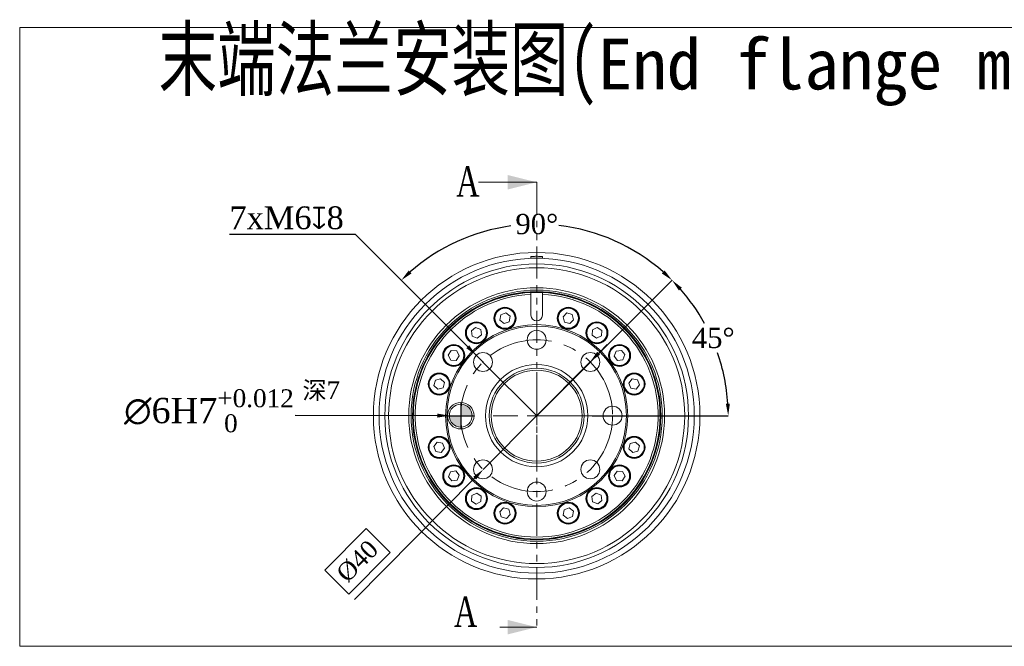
# Model space of a CAD drawing. Header units: millimetres. Extents: x 739 to 2567, y 424 to 1289.
# Tile 45 of 58: x 2183 to 2378, y 994 to 1118. Entities that reach past the tile are written whole.
import ezdxf

# ---------------------------------------------------------------- set-up
doc = ezdxf.new("R2010")
doc.units = ezdxf.units.MM
doc.header["$PDSIZE"] = -1
doc.linetypes.add('CENTERX2', pattern=[20.32, 12.7, -2.54, 2.54, -2.54])
doc.linetypes.add('PHANTOM', pattern=[12.7, 6.35, -1.27, 1.27, -1.27, 1.27, -1.27])
for name, color, linetype in [('2细线层', 4, 'Continuous'), ('5剖面线层', 2, 'Continuous'), ('6文字层', 3, 'Continuous')]:
    doc.layers.add(name, color=color, linetype=linetype)
doc.layers.add('5', color=7, linetype='Continuous', lineweight=35)
doc.styles.add('PC_TEXTSTYLE', font='ISOCP.SHX', dxfattribs={"width": 0.707, "bigfont": 'GBCBIG.SHX'})
doc.styles.add('SLDTEXTSTYLE0', font='TXT', dxfattribs={"width": 0.7})
doc.styles.get("Standard").update_dxf_attribs({"font": 'times.ttf'})
doc.dimstyles.new('ISO-25', dxfattribs={"dimtxt": 3.5, "dimasz": 2.5, "dimexe": 1.25, "dimexo": 0.625, "dimtad": 1, "dimdec": 0, "dimlfac": 10, "dimtxsty": 'Standard', "dimcen": 2.5, "dimadec": 0, "dimazin": 0, "dimtfac": 1, "dimtmove": 0, "dimatfit": 3, "dimfxl": 1, "dimarcsym": 0})
doc.dimstyles.new('SLDDIMSTYLE1', dxfattribs={"dimtxt": 3.5, "dimasz": 2.4, "dimexe": 0, "dimexo": 0.0625, "dimgap": 0.875, "dimtad": 0, "dimtih": 1, "dimtoh": 1, "dimdec": 4, "dimlfac": 7, "dimzin": 12, "dimdsep": 46, "dimtxsty": 'SLDTEXTSTYLE0', "dimsah": 1, "dimcen": 0.09, "dimazin": 3, "dimtfac": 1, "dimtdec": 3, "dimtofl": 0, "dimtmove": 0, "dimatfit": 3, "dimfxl": 1, "dimfrac": 2, "dimtolj": 1, "dimtzin": 12, "dimarcsym": 0})
doc.dimstyles.new('副本 (2) SLDDIMSTYLE5', dxfattribs={"dimtxt": 5, "dimasz": 2.4, "dimexe": 0, "dimexo": 0.0625, "dimgap": 0.875, "dimtad": 0, "dimtih": 1, "dimtoh": 1, "dimlfac": 1.333333, "dimrnd": 1e-09, "dimdsep": 46, "dimtxsty": 'Standard', "dimsah": 1, "dimcen": 0, "dimadec": 0, "dimazin": 2, "dimtol": 1, "dimtm": 1e-09, "dimtfac": 1, "dimtdec": 3, "dimtmove": 1, "dimatfit": 3, "dimfxl": 1, "dimfrac": 2, "dimtolj": 1, "dimtzin": 0, "dimarcsym": 0})

# ---------------------------------------------------------------- blocks, each defined once
blk = doc.blocks.new('*D95')
at = {"layer": '5', "color": 0, "lineweight": -2}
for p, q in [((2274.83, 1050.4), (2258.72, 1066.51)), ((2296.13, 1050.4), (2312.24, 1066.51))]:
    blk.add_line(p, q, dxfattribs=at)
for start, end in [(97.7019, 131.366), (48.634, 83.3134)]:
    blk.add_arc((2285.48, 1039.75), 37.85, start, end, dxfattribs=at)
at = {"layer": '5', "color": 0}
for points in [[(2260.2, 1068.45), (2260.74, 1067.87), (2258.72, 1066.51)], [(2310.22, 1067.87), (2310.77, 1068.45), (2312.24, 1066.51)]]:
    blk.add_solid(points, dxfattribs=at)
at = {"layer": 'Defpoints', "color": 0}
for p in [(2295.28, 1076.31), (2274.88, 1050.36), (2296.09, 1050.36), (2285.48, 1039.75), (2285.48, 1039.75)]:
    blk.add_point(p, dxfattribs=at)
at = {"layer": '5', "color": 0, "lineweight": 5, "insert": (2281.29, 1079.64), "char_height": 4, "attachment_point": 1}
blk.add_mtext('\\A1;90%%d', dxfattribs=at)
blk = doc.blocks.new('*D96')
at = {"layer": '5', "color": 0, "lineweight": -2}
for p, q in [((2296.13, 1050.4), (2312.24, 1066.51)), ((2296.42, 1039.75), (2323.33, 1039.75))]:
    blk.add_line(p, q, dxfattribs=at)
for start, end in [(28.8307, 41.366), (3.634, 19.1756)]:
    blk.add_arc((2285.48, 1039.75), 37.85, start, end, dxfattribs=at)
at = {"layer": '5', "color": 0}
for points in [[(2314.18, 1065.04), (2313.59, 1064.49), (2312.24, 1066.51)], [(2322.85, 1042.14), (2323.65, 1042.16), (2323.33, 1039.75)]]:
    blk.add_solid(points, dxfattribs=at)
at = {"layer": 'Defpoints', "color": 0}
for p in [(2296.09, 1050.36), (2322.04, 1049.55), (2274.61, 1039.75), (2285.48, 1039.75), (2296.36, 1039.75)]:
    blk.add_point(p, dxfattribs=at)
at = {"layer": '5', "color": 0, "lineweight": 5, "insert": (2316.15, 1057.13), "char_height": 4, "attachment_point": 1}
blk.add_mtext('\\A1;45%%d', dxfattribs=at)
blk = doc.blocks.new('*D97')
at = {"layer": '5', "color": 0, "lineweight": -2}
for p, q in [((2224.78, 1075.65), (2249.62, 1075.65)), ((2249.62, 1075.65), (2271.86, 1053.39)), ((2274.88, 1050.27), (2274.88, 1050.45)), ((2274.79, 1050.36), (2274.97, 1050.36))]:
    blk.add_line(p, q, dxfattribs=at)
at = {"layer": '5', "color": 0}
blk.add_solid([(2271.57, 1053.1), (2272.14, 1053.67), (2273.55, 1051.69)], dxfattribs=at)
at = {"layer": 'Defpoints', "color": 0}
for p in [(2273.55, 1051.69), (2276.2, 1049.03)]:
    blk.add_point(p, dxfattribs=at)
at = {"layer": '5', "color": 0, "lineweight": 5, "insert": (2224.78, 1081.12), "char_height": 4.5, "attachment_point": 1}
blk.add_mtext('\\A1;7xM6{\\famgdt|b0|i0|c0|p0;x}{8}', dxfattribs=at)
blk = doc.blocks.new('SW_CENTERMARKSYMBOL_1')
at = {"layer": '5', "color": 0, "lineweight": 5}
for p, q in [((0, 2.5), (0, 5.75)), ((-2.5, 0), (-5.75, 0)), ((0, 0), (-1.25, 0)), ((0, 0), (0, 1.25)), ((0, 0), (0, -1.25)), ((0, 0), (1.25, 0)), ((2.5, 0), (5.75, 0)), ((0, -2.5), (0, -5.75))]:
    blk.add_line(p, q, dxfattribs=at)
blk = doc.blocks.new('*D114')
at = {"color": 0, "lineweight": -2}
for p, q in [((2297.74, 1052.11), (2299.43, 1053.81)), ((2296.05, 1050.4), (2274.92, 1029.1)), ((2249.46, 1003.44), (2273.23, 1027.4)), ((2251.78, 1017.45), (2243.62, 1009.23)), ((2256.54, 1012.73), (2251.78, 1017.45)), ((2248.38, 1004.51), (2256.54, 1012.73)), ((2243.62, 1009.23), (2248.38, 1004.51))]:
    blk.add_line(p, q, dxfattribs=at)
at = {"color": 0}
for points in [[(2297.45, 1052.39), (2298.02, 1051.83), (2296.05, 1050.4)], [(2273.51, 1027.12), (2272.94, 1027.68), (2274.92, 1029.1)]]:
    blk.add_solid(points, dxfattribs=at)
at = {"layer": 'Defpoints', "color": 0}
for p in [(2296.05, 1050.4), (2274.92, 1029.1)]:
    blk.add_point(p, dxfattribs=at)
at = {"color": 0, "lineweight": 5, "insert": (2250.08, 1010.98), "char_height": 3.5, "attachment_point": 5, "rotation": 45.233}
blk.add_mtext('%%c40', dxfattribs=at)
blk = doc.blocks.new('*D137')
at = {"color": 0, "lineweight": -2}
blk.add_line((2237.76, 1039.85), (2265.83, 1039.77), dxfattribs=at)
at = {"color": 0}
blk.add_solid([(2265.83, 1039.37), (2265.83, 1040.17), (2268.23, 1039.76)], dxfattribs=at)
at = {"layer": 'Defpoints', "color": 0}
for p in [(2268.23, 1039.76), (2272.73, 1039.75)]:
    blk.add_point(p, dxfattribs=at)
at = {"color": 0, "insert": (2220.73, 1040.75), "char_height": 5, "attachment_point": 5, "rotation": 359.8357}
blk.add_mtext('\\A1;{\\A1;∅6H7{}{\\H0.71x;\\C2;\\S+0.012^  0;}}', dxfattribs=at)

msp = doc.modelspace()

# ---------------------------------------------------------------- hatches: boundary and pattern name
at = {"layer": '5剖面线层'}
h = msp.add_hatch(color=0, dxfattribs=at)
h.dxf.hatch_style = 1
h.paths.add_polyline_path([(2268.232405, 1039.753326), (2270.482406, 1039.753326), (2270.482406, 1037.503325, -0.4142136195)])
h.paths.add_polyline_path([(2270.482406, 1039.753326, -0.0375528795), (2270.651156, 1041.996988, -0.3923929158), (2272.732405, 1039.753326)])

# ---------------------------------------------------------------- linework, layer by layer
at = {"color": 7, "linetype": 'Continuous', "lineweight": 5}
for p, q in [((2273.962406, 1085.890926), (2285.482406, 1085.890926)), ((2284.357406, 1070.878324), (2284.357406, 1071.233231)), ((2285.482406, 1070.878324), (2284.357406, 1070.878324)), ((2285.482406, 1071.253325), (2285.482406, 1070.878324)), ((2286.607406, 1070.878324), (2285.482406, 1070.878324)), ((2286.607406, 1071.233231), (2286.607406, 1070.878324)), ((2284.357406, 1064.102349), (2284.357406, 1063.726943)), ((2286.607406, 1063.726943), (2286.607406, 1064.102349)), ((2284.357406, 1059.628325), (2284.357406, 1063.726943)), ((2286.607406, 1063.726943), (2286.607406, 1059.628325)), ((2278.391824, 1059.693722), (2278.218119, 1058.631583)), ((2278.218119, 1058.631583), (2279.051107, 1057.95008)), ((2279.398517, 1060.07436), (2278.391824, 1059.693722)), ((2279.051107, 1057.95008), (2280.057799, 1058.330717)), ((2280.231504, 1059.392857), (2279.398517, 1060.07436)), ((2280.057799, 1058.330717), (2280.231504, 1059.392857)), ((2291.466676, 1060.053184), (2290.701836, 1059.295997)), ((2290.701836, 1059.295997), (2290.97516, 1058.255031)), ((2290.97516, 1058.255031), (2292.013323, 1057.971255)), ((2292.50484, 1059.769408), (2291.466676, 1060.053184)), ((2292.013323, 1057.971255), (2292.778164, 1058.728443)), ((2292.778164, 1058.728443), (2292.50484, 1059.769408)), ((2273.416739, 1057.199753), (2272.57694, 1056.526659)), ((2272.57694, 1056.526659), (2272.739956, 1055.462827)), ((2274.419552, 1056.809012), (2273.416739, 1057.199753)), ((2274.582568, 1055.745179), (2274.419552, 1056.809012)), ((2296.485396, 1056.726618), (2296.423667, 1055.65214)), ((2297.446786, 1057.210398), (2296.485396, 1056.726618)), ((2298.346448, 1056.6197), (2297.446786, 1057.210398)), ((2298.284718, 1055.545221), (2298.346448, 1056.6197)), ((2272.739956, 1055.462827), (2273.742771, 1055.072087)), ((2273.742771, 1055.072087), (2274.582568, 1055.745179)), ((2296.423667, 1055.65214), (2297.323328, 1055.061441)), ((2297.323328, 1055.061441), (2298.284718, 1055.545221)), ((2268.616031, 1052.617367), (2268.025334, 1051.717706)), ((2269.69051, 1052.555638), (2268.616031, 1052.617367)), ((2270.17429, 1051.594247), (2269.69051, 1052.555638)), ((2301.191907, 1052.495775), (2300.801168, 1051.49296)), ((2302.255739, 1052.658791), (2301.191907, 1052.495775)), ((2302.928833, 1051.818993), (2302.255739, 1052.658791)), ((2268.025334, 1051.717706), (2268.509113, 1050.756316)), ((2268.509113, 1050.756316), (2269.583591, 1050.694587)), ((2269.583591, 1050.694587), (2270.17429, 1051.594247)), ((2300.801168, 1051.49296), (2301.47426, 1050.653163)), ((2301.47426, 1050.653163), (2302.538092, 1050.816179)), ((2302.538092, 1050.816179), (2302.928833, 1051.818993)), ((2265.466323, 1046.77576), (2265.182547, 1045.737596)), ((2266.507288, 1047.049083), (2265.466323, 1046.77576)), ((2267.264476, 1046.284243), (2266.507288, 1047.049083)), ((2304.360663, 1047.017612), (2303.67916, 1046.184624)), ((2305.422802, 1046.843907), (2304.360663, 1047.017612)), ((2305.80344, 1045.837215), (2305.422802, 1046.843907)), ((2265.182547, 1045.737596), (2265.939734, 1044.972755)), ((2265.939734, 1044.972755), (2266.9807, 1045.246079)), ((2266.9807, 1045.246079), (2267.264476, 1046.284243)), ((2303.67916, 1046.184624), (2304.059797, 1045.177932)), ((2304.059797, 1045.177932), (2305.121937, 1045.004227)), ((2305.121937, 1045.004227), (2305.80344, 1045.837215)), ((2265.842875, 1034.502423), (2265.161371, 1033.669436)), ((2265.161371, 1033.669436), (2265.542009, 1032.662744)), ((2266.905014, 1034.328719), (2265.842875, 1034.502423)), ((2266.604148, 1032.489039), (2267.285652, 1033.322027)), ((2267.285652, 1033.322027), (2266.905014, 1034.328719)), ((2303.984112, 1034.260571), (2303.700335, 1033.222408)), ((2303.700335, 1033.222408), (2304.457523, 1032.457567)), ((2305.025077, 1034.533895), (2303.984112, 1034.260571)), ((2305.782265, 1033.769055), (2305.025077, 1034.533895)), ((2305.498488, 1032.730891), (2305.782265, 1033.769055)), ((2265.542009, 1032.662744), (2266.604148, 1032.489039)), ((2304.457523, 1032.457567), (2305.498488, 1032.730891)), ((2268.426719, 1028.690472), (2268.035979, 1027.687658)), ((2268.035979, 1027.687658), (2268.709072, 1026.84786)), ((2269.490552, 1028.853488), (2268.426719, 1028.690472)), ((2270.163644, 1028.013691), (2269.490552, 1028.853488)), ((2269.772904, 1027.010875), (2270.163644, 1028.013691)), ((2301.381221, 1028.812064), (2300.790521, 1027.912404)), ((2300.790521, 1027.912404), (2301.274301, 1026.951013)), ((2302.455698, 1028.750335), (2301.381221, 1028.812064)), ((2302.34878, 1026.889283), (2302.939478, 1027.788945)), ((2302.939478, 1027.788945), (2302.455698, 1028.750335)), ((2268.709072, 1026.84786), (2269.772904, 1027.010875)), ((2301.274301, 1026.951013), (2302.34878, 1026.889283)), ((2272.680094, 1023.96143), (2272.618364, 1022.886951)), ((2273.641484, 1024.44521), (2272.680094, 1023.96143)), ((2274.541144, 1023.854511), (2273.641484, 1024.44521)), ((2274.479415, 1022.780033), (2274.541144, 1023.854511)), ((2297.222041, 1024.434563), (2296.382243, 1023.761471)), ((2296.382243, 1023.761471), (2296.545259, 1022.697639)), ((2298.224856, 1024.043824), (2297.222041, 1024.434563)), ((2298.387871, 1022.979992), (2298.224856, 1024.043824)), ((2272.618364, 1022.886951), (2273.518025, 1022.296253)), ((2273.518025, 1022.296253), (2274.479415, 1022.780033)), ((2278.951488, 1021.535396), (2278.186648, 1020.778208)), ((2279.989652, 1021.251619), (2278.951488, 1021.535396)), ((2291.913705, 1021.556571), (2290.907012, 1021.175934)), ((2292.746692, 1020.875068), (2291.913705, 1021.556571)), ((2296.545259, 1022.697639), (2297.548073, 1022.306898)), ((2297.548073, 1022.306898), (2298.387871, 1022.979992)), ((2278.186648, 1020.778208), (2278.459971, 1019.737243)), ((2278.459971, 1019.737243), (2279.498135, 1019.453467)), ((2279.498135, 1019.453467), (2280.262976, 1020.210654)), ((2280.262976, 1020.210654), (2279.989652, 1021.251619)), ((2290.907012, 1021.175934), (2290.733308, 1020.113794)), ((2290.733308, 1020.113794), (2291.566295, 1019.432291)), ((2291.566295, 1019.432291), (2292.572987, 1019.812929)), ((2292.572987, 1019.812929), (2292.746692, 1020.875068)), ((2273.962406, 997.952743), (2285.482406, 997.952743))]:
    msp.add_line(p, q, dxfattribs=at)
at = {"color": 1, "linetype": 'PHANTOM', "lineweight": 5}
msp.add_line((2285.482406, 1085.890926), (2285.482406, 997.952743), dxfattribs=at)
for p, q in [((2270.482406, 1042.378326), (2270.482406, 1037.128325)), ((2267.857405, 1039.753326), (2273.107406, 1039.753326))]:
    msp.add_line(p, q)
at = {"color": 7, "linetype": 'Continuous', "lineweight": 5}
for centre, radius in [((2285.482404, 1039.752907), 32.264411), ((2285.482406, 1039.753325), 31.125), ((2285.482405, 1039.753326), 30), ((2285.482404, 1039.753325), 29.242229), ((2285.482405, 1039.753324), 25.282411), ((2285.482406, 1039.753325), 24.820505), ((2285.482406, 1039.753325), 24.524999), ((2285.482406, 1039.753325), 24.389918), ((2279.224811, 1059.01222), 2.175), ((2279.224812, 1059.01222), 2.0625), ((2279.224812, 1059.01222), 1.9875), ((2291.74, 1059.01222), 2.175), ((2291.74, 1059.01222), 2.0625), ((2291.74, 1059.01222), 1.9875), ((2273.579754, 1056.13592), 2.175), ((2297.385057, 1056.13592), 2.175), ((2285.482406, 1039.753325), 18), ((2285.482405, 1039.753325), 17.727022), ((2273.579754, 1056.13592), 2.0625), ((2273.579754, 1056.13592), 1.9875), ((2285.482406, 1054.753326), 1.875), ((2297.385057, 1056.13592), 2.0625), ((2297.385057, 1056.13592), 1.9875), ((2269.099811, 1051.655977), 2.175), ((2269.099811, 1051.655977), 2.0625), ((2269.099811, 1051.655977), 1.9875), ((2301.865, 1051.655977), 2.175), ((2301.865, 1051.655977), 2.0625), ((2301.865, 1051.655977), 1.9875), ((2274.875804, 1050.359927), 1.875), ((2296.089008, 1050.359927), 1.875), ((2285.482406, 1039.753326), 10.125), ((2285.482406, 1039.753326), 9.375), ((2285.482406, 1039.753325), 9), ((2266.223511, 1046.010919), 2.175), ((2266.223511, 1046.01092), 2.0625), ((2266.223511, 1046.010919), 1.9875), ((2304.741301, 1046.01092), 2.175), ((2304.7413, 1046.01092), 2.0625), ((2304.7413, 1046.010919), 1.9875), ((2270.482406, 1039.753326), 2.625), ((2270.482405, 1039.753325), 2.25), ((2300.482406, 1039.753326), 1.875), ((2266.223511, 1033.495731), 2.175), ((2266.223512, 1033.495731), 2.0625), ((2266.223511, 1033.495732), 1.9875), ((2304.741301, 1033.495732), 2.175), ((2304.7413, 1033.495731), 2.0625), ((2304.7413, 1033.495732), 1.9875), ((2274.875804, 1029.146723), 1.875), ((2296.089008, 1029.146723), 1.875), ((2269.099811, 1027.850674), 2.175), ((2269.099811, 1027.850674), 2.0625), ((2269.099811, 1027.850674), 1.9875), ((2301.865, 1027.850674), 2.175), ((2301.865, 1027.850674), 2.0625), ((2301.865, 1027.850674), 1.9875), ((2273.579754, 1023.370731), 2.175), ((2273.579754, 1023.370731), 2.0625), ((2273.579754, 1023.370731), 1.9875), ((2285.482406, 1024.753325), 1.875), ((2297.385057, 1023.370731), 2.175), ((2297.385057, 1023.370731), 2.0625), ((2297.385057, 1023.370731), 1.9875), ((2279.224812, 1020.494431), 2.175), ((2279.224811, 1020.494431), 2.0625), ((2279.224812, 1020.494431), 1.9875), ((2291.74, 1020.494431), 2.175001), ((2291.74, 1020.494431), 2.0625), ((2291.739999, 1020.494431), 1.9875)]:
    msp.add_circle(centre, radius, dxfattribs=at)
for centre, radius, start, end in [((2285.482406, 1039.753325), 24.375, 92.6453604, 87.3546396), ((2285.482406, 1039.753454), 24.37487, 87.35462553, 92.64537447), ((2285.482406, 1039.753325), 24, 92.68672418, 87.31327582), ((2285.482406, 1059.628326), 1.125001, 180.00005825, 269.99996843), ((2285.482405, 1059.628326), 1.125001, 270.00003157, 359.99994175)]:
    msp.add_arc(centre, radius, start, end, dxfattribs=at)
for points, knots in [([(2284.357406, 1071.233231), (2284.378529, 1071.233972), (2284.460626, 1071.236851), (2284.636727, 1071.242258), (2284.908184, 1071.248595), (2285.201095, 1071.252673), (2285.399991, 1071.253134), (2285.482406, 1071.253325)], [0, 0, 0, 0, 0.0563513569, 0.2190129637, 0.4697243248, 0.7802733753, 1, 1, 1, 1]), ([(2285.482406, 1071.253325), (2285.606491, 1071.252906), (2285.840685, 1071.252115), (2286.158607, 1071.246486), (2286.400346, 1071.24016), (2286.541158, 1071.235576), (2286.598238, 1071.233555), (2286.607406, 1071.233231)], [0, 0, 0, 0, 0.3308227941, 0.6243839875, 0.8477231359, 0.9755414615, 1, 1, 1, 1])]:
    msp.add_open_spline(points, degree=3, knots=knots, dxfattribs=at)
for points in [[(2285.482406, 1085.890926), (2279.722406, 1087.330926), (2279.722406, 1084.450926)], [(2285.482406, 997.952743), (2279.722406, 999.392743), (2279.722406, 996.512743)]]:
    msp.add_solid(points, dxfattribs=at)
at = {"layer": '5', "lineweight": 5}
for q in [(2274.875804, 1050.359927), (2296.089007, 1050.359927), (2300.482406, 1039.753325)]:
    msp.add_line((2285.482406, 1039.753325), q, dxfattribs=at)
at = {"layer": '5', "linetype": 'CENTERX2', "lineweight": 5}
msp.add_circle((2285.482406, 1039.753325), 15, dxfattribs=at)

# ---------------------------------------------------------------- block references
at = {"layer": '5', "color": 1, "lineweight": 5, "xscale": 1.5, "yscale": 1.5, "zscale": 1.5}
msp.add_blockref('SW_CENTERMARKSYMBOL_1', (2285.482406, 1039.753325), dxfattribs=at)

# ---------------------------------------------------------------- texts
at = {"color": 7, "linetype": 'Continuous', "lineweight": 5, "insert": (2269.589512, 1089.067201), "char_height": 6, "attachment_point": 1, "style": 'SLDTEXTSTYLE0'}
msp.add_mtext('{\\fTimes New Roman|b0|i0|c0|p0;A}', dxfattribs=at)
at = {"layer": '2细线层', "color": 0, "lineweight": 5, "insert": (2210.783968, 1116.257907), "char_height": 12, "width": 425.38727198, "attachment_point": 1, "style": 'PC_TEXTSTYLE'}
msp.add_mtext('{\\fSimSun|b0|i0|c134|p0;末端法兰安装图(\\f宋体|b0|i0|c134|p0;\\H0.833333x;\\W1;\\C256;End flange mounting size\\fSimSun|b0|i0|c134|p0;\\H1.2x;\\W0.707;\\C0;)}', dxfattribs=at)
at = {"layer": '6文字层', "lineweight": 5, "insert": (2239.215313, 1046.531783), "char_height": 3.5, "width": 22.18654903, "attachment_point": 1}
msp.add_mtext('{\\f宋体|b0|i0|c134|p2;深}7', dxfattribs=at)

# ---------------------------------------------------------------- dimensions: what is measured, and where the dimension line sits
dim = msp.add_diameter_dim_2p(p1=(2272.732396, 1039.746874), p2=(2268.232415, 1039.759777), text='{\\A1;<>H7{}{\\H0.71x;\\C2;\\S+0.012^  0;}}', dimstyle='副本 (2) SLDDIMSTYLE5', override={"dimgap": 0.875, "dimtad": 0, "dimtih": 0, "dimtoh": 0, "dimdec": 2, "dimlfac": 1.333333, "dimpost": '', "dimcen": 0, "dimse1": 0, "dimse2": 0, "dimsd1": 0, "dimsd2": 0, "dimtol": 0, "dimlim": 0, "dimtp": 0.012, "dimtm": 0, "dimtdec": 3, "dimtix": 0, "dimtofl": 0, "dimatfit": 3, "dimtvp": 0.1, "dimfrac": 0})
dim.commit()
dim.dimension.update_dxf_attribs({"geometry": '*D137', "text_midpoint": (2220.725431, 1039.895996), "dimtype": 163})
at = {"layer": '5', "lineweight": 5}
dim = msp.add_diameter_dim_2p(p1=(2276.200595, 1049.033069), p2=(2273.551013, 1051.686786), text='7xM6{\\famgdt|b0|i0|c0|p0;x}{8}', dimstyle='SLDDIMSTYLE1', override={"dimtxt": 4.5, "dimgap": 0.875, "dimtad": 1, "dimtih": 1, "dimtoh": 1, "dimdec": 4, "dimlfac": 7, "dimpost": '<>', "dimtxsty": 'Standard', "dimcen": 0.09, "dimse1": 0, "dimse2": 0, "dimsd1": 0, "dimsd2": 0, "dimtix": 0, "dimtofl": 0, "dimatfit": 3, "dimtvp": 0.1, "dimfrac": 0}, dxfattribs=at)
dim.commit()
dim.dimension.update_dxf_attribs({"geometry": '*D97', "text_midpoint": (2249.621442, 1075.653699), "dimtype": 163})
for base, line1, line2, picture, middle in [((2295.27778, 1076.310159), ((2296.089007, 1050.359927), (2285.482406, 1039.753325)), ((2274.875804, 1050.359927), (2285.482406, 1039.753325)), '*D95', (2285.149732, 1077.598282)), ((2322.039239, 1049.548699), ((2296.357406, 1039.753325), (2274.607406, 1039.753325)), ((2285.482406, 1039.753325), (2296.089007, 1050.359927)), '*D96', (2320.080243, 1055.094156))]:
    dim = msp.add_angular_dim_2l(base=base, line1=line1, line2=line2, dimstyle='SLDDIMSTYLE1', override={"dimtxt": 4, "dimtxsty": 'Standard'}, dxfattribs=at)
    dim.commit()
    dim.dimension.update_dxf_attribs({"geometry": picture, "text_midpoint": middle, "dimtype": 162})

# ---------------------------------------------------------------- next in the draw order: texts
at = {"color": 7, "linetype": 'Continuous', "lineweight": 5, "insert": (2269.159985, 1004.020587), "char_height": 6, "attachment_point": 1, "style": 'SLDTEXTSTYLE0', "bg_fill": 2}
msp.add_mtext('{\\fTimes New Roman|b0|i0|c0|p0;A}', dxfattribs=at)

# ---------------------------------------------------------------- next in the draw order: linework, layer by layer
at = {"color": 3, "lineweight": 5}
msp.add_lwpolyline([(2183.34566, 1116.466609), (2515.241995, 1116.466609), (2515.241995, 994.171133), (2183.34566, 994.171133)], close=True, dxfattribs=at)

# ---------------------------------------------------------------- next in the draw order: dimensions: what is measured, and where the dimension line sits
at = {"lineweight": 5}
dim = msp.add_diameter_dim_2p(p1=(2296.045791, 1050.402969), p2=(2274.919021, 1029.103682), text='%%c40', dimstyle='ISO-25', override={"dimtxt": 3.5, "dimasz": 2.4, "dimexe": 1, "dimexo": 0, "dimgap": -1.524, "dimtad": 1, "dimtih": 0, "dimtoh": 0, "dimdec": 2, "dimlfac": 5, "dimzin": 0, "dimpost": '<>', "dimcen": 0, "dimse1": 0, "dimse2": 0, "dimsd1": 0, "dimsd2": 0, "dimadec": 2, "dimtdec": 3, "dimtix": 0, "dimtofl": 1, "dimatfit": 3, "dimtvp": 0.1, "dimtzin": 0}, dxfattribs=at)
dim.commit()
dim.dimension.update_dxf_attribs({"geometry": '*D114', "text_midpoint": (2253.540065, 1007.550151), "dimtype": 163})

doc.saveas('drawing.dxf')
